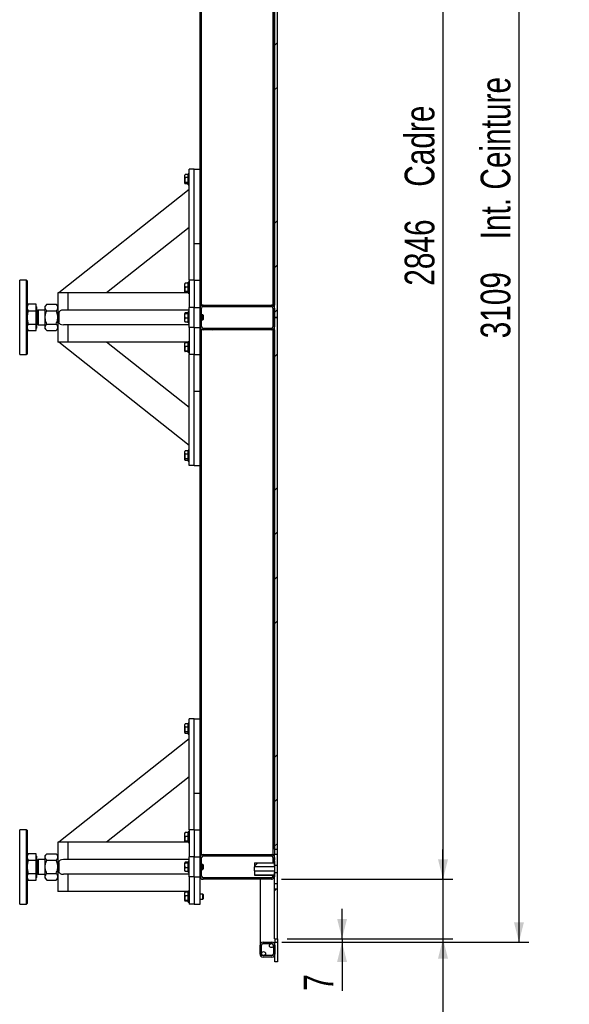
# Model space of a CAD drawing. Header units: millimetres. Extents: x 0 to 841, y 0 to 594.
# Tile 44 of 92: x 563 to 618, y 52 to 151. Entities that reach past the tile are written whole.
import ezdxf

# ---------------------------------------------------------------- set-up
doc = ezdxf.new("R2010")
doc.units = ezdxf.units.MM
doc.layers.add('COTES', color=1, linetype='Continuous')
doc.layers.add('TRAIT-FINS', color=9, linetype='Continuous')
doc.layers.add('TRAIT-FORT', color=4, linetype='Continuous', lineweight=25)
doc.styles.add('SLDTEXTSTYLE0', font='TXT', dxfattribs={"width": 0.75})
doc.dimstyles.new('SLDDIMSTYLE0', dxfattribs={"dimtxt": 3, "dimasz": 2, "dimexe": 0, "dimexo": 0.0625, "dimgap": 0.75, "dimtad": 1, "dimdec": 0, "dimlfac": 20, "dimrnd": 1e-09, "dimzin": 12, "dimdsep": 46, "dimtxsty": 'SLDTEXTSTYLE0', "dimsah": 1, "dimcen": 0.09, "dimadec": 0, "dimazin": 3, "dimtfac": 1, "dimtdec": 0, "dimtofl": 0, "dimtmove": 0, "dimatfit": 3, "dimfxl": 1, "dimfrac": 2, "dimtolj": 1, "dimtzin": 12, "dimarcsym": 0})
doc.dimstyles.new('SLDDIMSTYLE1', dxfattribs={"dimtxt": 3, "dimasz": 2, "dimexe": 0, "dimexo": 0.0625, "dimgap": 0.75, "dimtad": 1, "dimdec": 0, "dimlfac": 20, "dimrnd": 1e-09, "dimzin": 12, "dimdsep": 46, "dimtxsty": 'SLDTEXTSTYLE0', "dimsah": 1, "dimcen": 0.09, "dimadec": 0, "dimazin": 3, "dimtfac": 1, "dimtdec": 0, "dimtmove": 0, "dimatfit": 0, "dimfxl": 1, "dimfrac": 2, "dimtolj": 1, "dimtzin": 12, "dimarcsym": 0})
pattern_1 = [(45, (0, 0), (-13.4704, 13.4704), []), (45, (4.49, 2e-323), (-13.4704, 13.4704), []), (45, (8.98, 4e-323), (-13.4704, 13.4704), []), (45, (13.47, 6e-323), (-13.4704, 13.4704), [])]

# ---------------------------------------------------------------- blocks, each defined once
blk = doc.blocks.new('_D_27')
at = {"layer": 'COTES', "color": 1, "transparency": 16777216}
for p, q in [((589.27, 213.442), (614.191, 213.442)), ((613.191, 213.442), (613.191, 57.992)), ((589.27, 57.992), (614.191, 57.992))]:
    blk.add_line(p, q, dxfattribs=at)
for points in [[(613.191, 213.442), (612.691, 211.442), (613.691, 211.442)], [(613.191, 57.992), (613.691, 59.992), (612.691, 59.992)]]:
    blk.add_solid(points, dxfattribs=at)
at = {"layer": 'COTES', "color": 1, "transparency": 16777216, "char_height": 3, "attachment_point": 1, "rotation": 90, "style": 'SLDTEXTSTYLE0'}
for s, insert in [('Int. Ceinture', (609.324, 128.926)), ('3109', (609.324, 118.934))]:
    blk.add_mtext(s, dxfattribs=dict(at, insert=insert))
blk = doc.blocks.new('_D_28')
at = {"layer": 'COTES', "color": 1, "transparency": 16777216}
for p, q in [((589.22, 206.642), (606.527, 206.642)), ((605.527, 206.642), (605.527, 64.342)), ((589.22, 64.342), (606.527, 64.342))]:
    blk.add_line(p, q, dxfattribs=at)
for points in [[(605.527, 206.642), (605.027, 204.642), (606.027, 204.642)], [(605.527, 64.342), (606.027, 66.342), (605.027, 66.342)]]:
    blk.add_solid(points, dxfattribs=at)
at = {"layer": 'COTES', "color": 1, "transparency": 16777216, "char_height": 3, "attachment_point": 1, "rotation": 90, "style": 'SLDTEXTSTYLE0'}
for s, insert in [('Cadre', (601.66, 134.232)), ('2846', (601.66, 124.24))]:
    blk.add_mtext(s, dxfattribs=dict(at, insert=insert))
blk = doc.blocks.new('_D_30')
at = {"layer": 'COTES', "color": 1, "transparency": 16777216}
for p, q in [((605.527, 64.342), (605.527, 67.342)), ((589.22, 64.342), (606.527, 64.342)), ((605.527, 64.342), (605.527, 58.342)), ((589.82, 58.342), (606.527, 58.342)), ((605.527, 58.342), (605.527, 26.216))]:
    blk.add_line(p, q, dxfattribs=at)
for points in [[(605.527, 64.342), (606.027, 66.342), (605.027, 66.342)], [(605.527, 58.342), (605.027, 56.342), (606.027, 56.342)]]:
    blk.add_solid(points, dxfattribs=at)
at = {"layer": 'COTES', "color": 1, "transparency": 16777216, "char_height": 3, "attachment_point": 1, "rotation": 90, "style": 'SLDTEXTSTYLE0'}
for s, insert in [('Deport Tole', (601.66, 33.991)), ('120', (601.66, 26.216))]:
    blk.add_mtext(s, dxfattribs=dict(at, insert=insert))
blk = doc.blocks.new('_D_32')
at = {"layer": 'COTES', "color": 1, "transparency": 16777216}
for p, q in [((595.346, 58.342), (595.346, 61.342)), ((589.82, 58.342), (596.346, 58.342)), ((589.82, 57.992), (596.346, 57.992)), ((595.346, 58.342), (595.346, 57.992)), ((595.346, 57.992), (595.346, 53.078))]:
    blk.add_line(p, q, dxfattribs=at)
for points in [[(595.346, 58.342), (595.846, 60.342), (594.846, 60.342)], [(595.346, 57.992), (594.846, 55.992), (595.846, 55.992)]]:
    blk.add_solid(points, dxfattribs=at)
at = {"layer": 'COTES', "color": 1, "transparency": 16777216, "insert": (591.478, 53.078), "char_height": 3, "attachment_point": 1, "rotation": 90, "style": 'SLDTEXTSTYLE0'}
blk.add_mtext('7', dxfattribs=at)

msp = doc.modelspace()

# ---------------------------------------------------------------- hatches: boundary and pattern name
at = {"layer": 'TRAIT-FINS'}
h = msp.add_hatch(dxfattribs=at)
h.set_pattern_fill('DIN 201 ACIER ET FONTE', color=9, style=0, pattern_type=2)
h.set_pattern_definition(pattern_1)
h.paths.add_polyline_path([(581.17, 122.292), (581.17, 204.142), (581.02, 204.142), (581.02, 122.292)], flags=0)
h = msp.add_hatch(dxfattribs=at)
h.set_pattern_fill('DIN 201 ACIER ET FONTE', color=9, style=0, pattern_type=2)
h.set_pattern_definition(pattern_1)
h.paths.add_polyline_path([(588.52, 122.292), (588.52, 204.142), (588.37, 204.142), (588.37, 122.292)], flags=0)
h = msp.add_hatch(dxfattribs=at)
h.set_pattern_fill('DIN 201 ACIER ET FONTE', color=9, style=0, pattern_type=2)
h.set_pattern_definition(pattern_1)
h.paths.add_polyline_path([(588.82, 121.042), (588.82, 203.397), (588.52, 203.397), (588.52, 121.042)], flags=0)
h = msp.add_hatch(dxfattribs=at)
h.set_pattern_fill('DIN 201 ACIER ET FONTE', color=9, style=0, pattern_type=2)
h.set_pattern_definition(pattern_1)
edge = h.paths.add_edge_path(flags=0)
edge.add_arc((581.32, 121.992), 0.3, 90, 180)
edge.add_line((581.02, 121.992), (581.02, 120.092))
edge.add_arc((581.32, 120.092), 0.3, 180, 270)
edge.add_line((581.32, 119.792), (588.22, 119.792))
edge.add_arc((588.22, 120.092), 0.3, 270, 360)
edge.add_line((588.52, 120.092), (588.52, 121.992))
edge.add_arc((588.22, 121.992), 0.3, 0, 90)
edge.add_line((588.22, 122.292), (581.32, 122.292))
edge = h.paths.add_edge_path(flags=0)
edge.add_line((581.17, 120.092), (581.17, 121.992))
edge.add_arc((581.32, 121.992), 0.15, 90, 180, ccw=False)
edge.add_line((581.32, 122.142), (588.22, 122.142))
edge.add_arc((588.22, 121.992), 0.15, 0, 90, ccw=False)
edge.add_line((588.37, 121.992), (588.37, 120.092))
edge.add_arc((588.22, 120.092), 0.15, 270, 360, ccw=False)
edge.add_line((588.22, 119.942), (581.32, 119.942))
edge.add_arc((581.32, 120.092), 0.15, 180, 270, ccw=False)
h = msp.add_hatch(dxfattribs=at)
h.set_pattern_fill('DIN 201 ACIER ET FONTE', color=9, style=0, pattern_type=2)
h.set_pattern_definition(pattern_1)
h.paths.add_polyline_path([(588.52, 121.042), (588.52, 67.38), (588.82, 67.38), (588.82, 121.042)], flags=0)
h = msp.add_hatch(dxfattribs=at)
h.set_pattern_fill('DIN 201 ACIER ET FONTE', color=9, style=0, pattern_type=2)
h.set_pattern_definition(pattern_1)
h.paths.add_polyline_path([(581.02, 119.792), (581.02, 66.842), (581.17, 66.842), (581.17, 119.792)], flags=0)
h = msp.add_hatch(dxfattribs=at)
h.set_pattern_fill('DIN 201 ACIER ET FONTE', color=9, style=0, pattern_type=2)
h.set_pattern_definition(pattern_1)
h.paths.add_polyline_path([(588.37, 119.792), (588.37, 66.842), (588.52, 66.842), (588.52, 119.792)], flags=0)
h = msp.add_hatch(dxfattribs=at)
h.set_pattern_fill('DIN 201 ACIER ET FONTE', color=9, style=0, pattern_type=2)
h.set_pattern_definition(pattern_1)
edge = h.paths.add_edge_path(flags=0)
edge.add_arc((581.32, 64.642), 0.15, 180, 270, ccw=False)
edge.add_line((581.17, 64.642), (581.17, 66.542))
edge.add_arc((581.32, 66.542), 0.15, 90, 180, ccw=False)
edge.add_line((581.32, 66.692), (588.22, 66.692))
edge.add_arc((588.22, 66.542), 0.15, 0, 90, ccw=False)
edge.add_line((588.37, 66.542), (588.37, 66.255))
edge.add_line((588.37, 66.255), (588.52, 66.255))
edge.add_line((588.52, 66.255), (588.52, 66.542))
edge.add_arc((588.22, 66.542), 0.3, 0, 90)
edge.add_line((588.22, 66.842), (581.32, 66.842))
edge.add_arc((581.32, 66.542), 0.3, 90, 180)
edge.add_line((581.02, 66.542), (581.02, 64.642))
edge.add_arc((581.32, 64.642), 0.3, 180, 270)
edge.add_line((581.32, 64.342), (588.22, 64.342))
edge.add_arc((588.22, 64.642), 0.3, 270, 332.83282)
edge.add_line((588.487, 64.505), (588.37, 64.505))
edge.add_line((588.37, 64.505), (588.37, 64.642))
edge.add_arc((588.22, 64.642), 0.15, 270, 360, ccw=False)
edge.add_line((588.22, 64.492), (581.32, 64.492))
h = msp.add_hatch(dxfattribs=at)
h.set_pattern_fill('ANSI31', color=9, angle=3e-322, style=0)
h.paths.add_polyline_path([(588.82, 66.88), (588.52, 66.88), (588.52, 65.73), (588.82, 65.73)], flags=0)
h = msp.add_hatch(dxfattribs=at)
h.set_pattern_fill('ANSI31', color=9, angle=3e-322, style=0)
h.paths.add_polyline_path([(588.52, 66.005), (586.52, 66.005), (586.52, 65.579), (588.52, 65.579)], flags=0)
h = msp.add_hatch(dxfattribs=at)
h.set_pattern_fill('ANSI31', color=9, angle=3e-322, style=0)
edge = h.paths.add_edge_path(flags=0)
edge.add_spline(control_points=[(588.52, 66.155), (588.47, 66.105), (588.42, 66.055), (588.37, 66.005)], knot_values=[0.026428, 0.026428, 0.026428, 0.026428, 0.03067, 0.03067, 0.03067, 0.03067], weights=[1, 1, 1, 1], degree=3, periodic=0)
edge.add_line((588.37, 66.005), (588.52, 66.005))
edge.add_line((588.52, 66.005), (588.52, 66.155))
h = msp.add_hatch(dxfattribs=at)
h.set_pattern_fill('ANSI31', color=9, angle=3e-322, style=0)
h.paths.add_polyline_path([(586.52, 64.755), (588.52, 64.755), (588.52, 65.182), (586.52, 65.182)], flags=0)
h = msp.add_hatch(dxfattribs=at)
h.set_pattern_fill('ANSI31', color=9, angle=3e-322, style=0)
edge = h.paths.add_edge_path(flags=0)
edge.add_spline(control_points=[(588.37, 64.755), (588.42, 64.705), (588.47, 64.655), (588.52, 64.605)], knot_values=[0.06598, 0.06598, 0.06598, 0.06598, 0.070212, 0.070212, 0.070212, 0.070212], weights=[1, 1, 1, 1], degree=3, periodic=0)
edge.add_line((588.52, 64.605), (588.52, 64.755))
edge.add_line((588.52, 64.755), (588.37, 64.755))
h = msp.add_hatch(dxfattribs=at)
h.set_pattern_fill('ANSI31', color=9, angle=3e-322, style=0)
h.paths.add_polyline_path([(588.52, 63.88), (588.82, 63.88), (588.82, 65.03), (588.52, 65.03)], flags=0)
h = msp.add_hatch(dxfattribs=at)
h.set_pattern_fill('DIN 201 ACIER ET FONTE', color=9, style=0, pattern_type=2)
h.set_pattern_definition(pattern_1)
h.paths.add_polyline_path([(588.82, 63.38), (588.52, 63.38), (588.52, 58.342), (588.82, 58.342)], flags=0)
h = msp.add_hatch(dxfattribs=at)
h.set_pattern_fill('ANSI32', color=9, angle=3e-322, style=0)
edge = h.paths.add_edge_path(flags=0)
edge.add_arc((588.27, 56.792), 0.3, 270, 360)
edge.add_line((588.57, 56.792), (588.57, 57.692))
edge.add_arc((588.27, 57.692), 0.3, 0, 90)
edge.add_line((588.27, 57.992), (587.37, 57.992))
edge.add_arc((587.37, 57.692), 0.3, 90, 180)
edge.add_line((587.07, 57.692), (587.07, 56.792))
edge.add_arc((587.37, 56.792), 0.3, 180, 270)
edge.add_line((587.37, 56.492), (588.27, 56.492))
edge = h.paths.add_edge_path(flags=0)
edge.add_line((588.42, 57.692), (588.42, 56.792))
edge.add_arc((588.27, 56.792), 0.15, 270, 360, ccw=False)
edge.add_line((588.27, 56.642), (587.37, 56.642))
edge.add_arc((587.37, 56.792), 0.15, 180, 270, ccw=False)
edge.add_line((587.22, 56.792), (587.22, 57.692))
edge.add_arc((587.37, 57.692), 0.15, 90, 180, ccw=False)
edge.add_line((587.37, 57.842), (588.27, 57.842))
edge.add_arc((588.27, 57.692), 0.15, 0, 90, ccw=False)
h = msp.add_hatch(dxfattribs=at)
h.set_pattern_fill('ANSI32', color=9, angle=3e-322, style=0)
h.paths.add_polyline_path([(588.57, 57.992), (588.57, 55.992), (588.82, 55.992), (588.82, 57.992)], flags=0)

# ---------------------------------------------------------------- linework, layer by layer
at = {"layer": 'TRAIT-FORT', "color": 4, "linetype": 'Continuous', "lineweight": 25}
for p, q in [((581.02, 122.292), (581.02, 204.142)), ((581.17, 122.292), (581.17, 204.142)), ((588.37, 204.142), (588.37, 122.292)), ((588.52, 204.142), (588.52, 122.292)), ((588.52, 121.042), (588.52, 203.397)), ((588.82, 121.042), (588.82, 203.397)), ((579.497, 135.443), (579.47, 135.396)), ((579.47, 134.612), (579.47, 135.396)), ((579.52, 135.475), (579.502, 135.443)), ((579.82, 135.475), (579.52, 135.475)), ((579.82, 135.156), (579.52, 135.156)), ((579.92, 135.542), (579.82, 135.542)), ((579.82, 134.442), (579.82, 135.542)), ((579.92, 124.792), (579.92, 135.992)), ((580.42, 135.992), (579.92, 135.992)), ((580.42, 124.792), (580.42, 135.992)), ((580.42, 128.492), (580.42, 135.992)), ((580.42, 135.992), (581.02, 135.992)), ((579.47, 134.589), (579.47, 134.612)), ((579.47, 134.589), (579.497, 134.541)), ((579.82, 134.674), (579.52, 134.674)), ((579.82, 134.51), (579.52, 134.51)), ((579.82, 134.442), (579.92, 134.442)), ((579.92, 133.955), (566.752, 123.542)), ((579.92, 130.13), (571.589, 123.542)), ((580.42, 128.492), (581.02, 128.492)), ((563.52, 124.792), (562.82, 124.792)), ((562.82, 117.292), (562.82, 124.792)), ((563.57, 124.742), (563.52, 124.792)), ((563.52, 117.389), (563.52, 124.792)), ((563.57, 124.742), (563.57, 117.437)), ((579.484, 124.471), (579.47, 124.446)), ((579.47, 123.639), (579.47, 124.446)), ((579.82, 124.494), (579.52, 124.494)), ((579.92, 124.592), (579.82, 124.592)), ((579.82, 123.492), (579.82, 124.592)), ((580.42, 124.792), (579.92, 124.792)), ((579.92, 124.792), (579.92, 122.042)), ((580.42, 124.792), (580.42, 122.042)), ((580.42, 124.792), (581.02, 124.792)), ((567.67, 123.542), (566.67, 123.542)), ((566.67, 123.542), (566.67, 118.542)), ((567.67, 123.542), (567.67, 121.792)), ((579.82, 123.542), (567.67, 123.542)), ((567.67, 123.242), (567.67, 121.792)), ((579.47, 123.639), (579.484, 123.614)), ((579.82, 124.103), (579.52, 124.103)), ((579.82, 123.651), (579.52, 123.651)), ((579.82, 123.59), (579.52, 123.59)), ((579.82, 123.492), (579.92, 123.492)), ((563.673, 122.37), (563.57, 122.192)), ((564.465, 122.37), (563.673, 122.37)), ((564.465, 121.706), (564.465, 122.37)), ((565.568, 122.37), (565.39, 122.192)), ((565.568, 122.37), (566.492, 122.37)), ((566.67, 122.192), (566.492, 122.37)), ((581.02, 122.292), (581.17, 122.292)), ((581.02, 122.042), (581.02, 122.292)), ((581.17, 122.292), (581.32, 122.292)), ((581.32, 122.292), (588.22, 122.292)), ((588.22, 122.292), (588.37, 122.292)), ((588.37, 122.292), (588.52, 122.292)), ((563.673, 121.706), (564.465, 121.706)), ((564.5, 122.11), (564.465, 122.145)), ((564.465, 120.378), (564.465, 121.706)), ((564.505, 122.11), (564.5, 122.11)), ((564.5, 122.11), (564.5, 119.975)), ((564.505, 122.11), (564.505, 119.975)), ((564.585, 121.792), (564.555, 121.792)), ((564.68, 121.698), (564.585, 121.792)), ((564.585, 121.792), (564.585, 121.417)), ((564.585, 121.417), (564.585, 120.292)), ((565.39, 121.792), (564.68, 121.792)), ((564.68, 121.792), (564.68, 120.292)), ((565.39, 122.038), (565.39, 122.192)), ((565.39, 121.042), (565.39, 122.038)), ((565.568, 121.706), (566.492, 121.706)), ((566.752, 121.492), (566.752, 120.592)), ((579.92, 121.792), (567.235, 121.792)), ((579.487, 121.476), (579.47, 121.446)), ((579.47, 120.639), (579.47, 121.446)), ((579.82, 121.505), (579.52, 121.505)), ((579.82, 121.416), (579.52, 121.416)), ((579.92, 121.592), (579.82, 121.592)), ((579.82, 120.492), (579.82, 121.592)), ((580.42, 122.042), (579.92, 122.042)), ((579.92, 120.042), (579.92, 122.042)), ((580.42, 120.042), (580.42, 122.042)), ((580.42, 122.042), (581.02, 122.042)), ((581.02, 120.092), (581.02, 121.992)), ((581.17, 120.092), (581.17, 121.992)), ((581.285, 121.292), (581.17, 121.292)), ((581.32, 121.257), (581.285, 121.292)), ((581.285, 120.792), (581.285, 121.292)), ((581.32, 122.142), (588.22, 122.142)), ((581.32, 121.257), (581.32, 120.827)), ((588.37, 121.992), (588.37, 120.092)), ((588.52, 121.992), (588.52, 120.092)), ((563.673, 120.378), (564.465, 120.378)), ((564.465, 119.714), (564.465, 120.378)), ((564.555, 120.292), (564.585, 120.292)), ((564.585, 120.292), (564.68, 120.387)), ((564.68, 120.292), (565.39, 120.292)), ((565.39, 120.046), (565.39, 121.042)), ((565.568, 120.378), (566.492, 120.378)), ((579.92, 120.292), (567.235, 120.292)), ((567.67, 120.292), (567.67, 118.542)), ((567.67, 120.292), (567.67, 118.842)), ((579.47, 120.639), (579.487, 120.609)), ((579.82, 120.953), (579.52, 120.953)), ((579.82, 120.58), (579.52, 120.58)), ((579.82, 120.492), (579.92, 120.492)), ((581.17, 120.792), (581.285, 120.792)), ((581.285, 120.792), (581.32, 120.827)), ((588.82, 121.042), (588.52, 121.042)), ((588.52, 121.042), (588.82, 121.042)), ((588.52, 67.38), (588.52, 121.042)), ((588.57, 121.042), (588.57, 121.042)), ((588.82, 67.38), (588.82, 121.042)), ((588.82, 121.042), (588.82, 121.042)), ((563.57, 119.892), (563.673, 119.714)), ((563.673, 119.714), (564.465, 119.714)), ((564.465, 119.94), (564.5, 119.975)), ((564.5, 119.975), (564.505, 119.975)), ((565.39, 119.892), (565.39, 120.046)), ((565.39, 119.892), (565.568, 119.714)), ((565.568, 119.714), (566.492, 119.714)), ((566.492, 119.714), (566.67, 119.892)), ((579.92, 120.042), (579.92, 117.292)), ((580.42, 120.042), (579.92, 120.042)), ((580.42, 120.042), (580.42, 117.292)), ((580.42, 120.042), (581.02, 120.042)), ((581.02, 119.792), (581.02, 120.042)), ((581.17, 119.792), (581.02, 119.792)), ((581.02, 66.842), (581.02, 119.792)), ((581.17, 66.842), (581.17, 119.792)), ((581.32, 119.792), (581.17, 119.792)), ((588.22, 119.942), (581.32, 119.942)), ((588.22, 119.792), (581.32, 119.792)), ((588.37, 119.792), (588.22, 119.792)), ((588.52, 119.792), (588.37, 119.792)), ((588.37, 119.792), (588.37, 66.842)), ((588.52, 119.792), (588.52, 66.842)), ((567.67, 118.542), (566.67, 118.542)), ((579.92, 108.13), (566.752, 118.542)), ((579.82, 118.542), (567.67, 118.542)), ((579.92, 111.955), (571.589, 118.542)), ((579.484, 118.471), (579.47, 118.446)), ((579.47, 117.639), (579.47, 118.446)), ((579.82, 118.494), (579.52, 118.494)), ((579.92, 118.592), (579.82, 118.592)), ((579.82, 117.492), (579.82, 118.592)), ((562.82, 117.292), (563.52, 117.292)), ((563.52, 117.292), (563.52, 117.389)), ((563.52, 117.292), (563.57, 117.342)), ((563.57, 117.437), (563.57, 117.342)), ((579.47, 117.639), (579.484, 117.614)), ((579.82, 118.103), (579.52, 118.103)), ((579.82, 117.651), (579.52, 117.651)), ((579.82, 117.59), (579.52, 117.59)), ((579.82, 117.492), (579.92, 117.492)), ((580.42, 117.292), (579.92, 117.292)), ((579.92, 106.092), (579.92, 117.292)), ((580.42, 106.092), (580.42, 117.292)), ((580.42, 117.292), (581.02, 117.292)), ((580.42, 106.092), (580.42, 113.592)), ((580.42, 113.592), (581.02, 113.592)), ((579.497, 107.543), (579.47, 107.496)), ((579.47, 106.689), (579.47, 107.496)), ((579.82, 107.575), (579.52, 107.575)), ((579.92, 107.642), (579.82, 107.642)), ((579.82, 107.634), (579.82, 107.642)), ((579.82, 106.542), (579.82, 107.634)), ((579.47, 106.689), (579.497, 106.641)), ((579.82, 107.256), (579.52, 107.256)), ((579.82, 106.774), (579.52, 106.774)), ((579.82, 106.61), (579.52, 106.61)), ((579.82, 106.542), (579.92, 106.542)), ((580.42, 106.092), (579.92, 106.092)), ((580.42, 106.092), (581.02, 106.092)), ((580.42, 80.542), (579.92, 80.542)), ((579.92, 69.342), (579.92, 80.542)), ((580.42, 69.342), (580.42, 80.542)), ((580.42, 80.542), (581.02, 80.542)), ((580.42, 73.042), (580.42, 80.542)), ((579.497, 79.993), (579.47, 79.946)), ((579.47, 79.162), (579.47, 79.946)), ((579.52, 80.025), (579.502, 79.993)), ((579.82, 80.025), (579.52, 80.025)), ((579.82, 79.706), (579.52, 79.706)), ((579.92, 80.092), (579.82, 80.092)), ((579.82, 78.992), (579.82, 80.092)), ((579.92, 78.505), (566.752, 68.092)), ((579.47, 79.139), (579.47, 79.162)), ((579.47, 79.139), (579.497, 79.091)), ((579.82, 79.224), (579.52, 79.224)), ((579.82, 79.06), (579.52, 79.06)), ((579.82, 78.992), (579.92, 78.992)), ((579.92, 74.68), (571.589, 68.092)), ((580.42, 73.042), (581.02, 73.042)), ((563.52, 69.342), (562.82, 69.342)), ((562.82, 61.842), (562.82, 69.342)), ((563.57, 69.292), (563.52, 69.342)), ((563.52, 61.939), (563.52, 69.342)), ((563.57, 69.292), (563.57, 61.987)), ((579.484, 69.021), (579.47, 68.996)), ((579.47, 68.189), (579.47, 68.996)), ((579.82, 69.044), (579.52, 69.044)), ((579.82, 68.653), (579.52, 68.653)), ((579.92, 69.142), (579.82, 69.142)), ((579.82, 68.042), (579.82, 69.142)), ((580.42, 69.342), (579.92, 69.342)), ((579.92, 69.342), (579.92, 66.592)), ((580.42, 69.342), (580.42, 66.592)), ((580.42, 69.342), (581.02, 69.342)), ((566.67, 68.092), (566.67, 63.092)), ((567.67, 68.092), (566.67, 68.092)), ((567.67, 68.092), (567.67, 66.342)), ((579.82, 68.092), (567.67, 68.092)), ((567.67, 67.792), (567.67, 66.342)), ((579.47, 68.189), (579.484, 68.164)), ((579.82, 68.201), (579.52, 68.201)), ((579.82, 68.14), (579.52, 68.14)), ((579.82, 68.042), (579.92, 68.042)), ((563.673, 66.92), (563.57, 66.742)), ((564.465, 66.92), (563.673, 66.92)), ((564.465, 66.256), (564.465, 66.92)), ((564.5, 66.66), (564.465, 66.695)), ((564.505, 66.66), (564.5, 66.66)), ((564.5, 66.66), (564.5, 64.525)), ((564.505, 66.66), (564.505, 64.525)), ((565.568, 66.92), (565.39, 66.742)), ((565.39, 66.588), (565.39, 66.742)), ((565.39, 65.592), (565.39, 66.588)), ((565.568, 66.92), (566.492, 66.92)), ((566.67, 66.742), (566.492, 66.92)), ((579.92, 64.592), (579.92, 66.592)), ((580.42, 66.592), (579.92, 66.592)), ((580.42, 64.592), (580.42, 66.592)), ((580.42, 66.592), (581.02, 66.592)), ((581.02, 66.842), (581.17, 66.842)), ((581.02, 66.592), (581.02, 66.842)), ((581.17, 66.842), (581.32, 66.842)), ((581.32, 66.842), (588.22, 66.842)), ((581.32, 66.692), (588.22, 66.692)), ((588.22, 66.842), (588.37, 66.842)), ((588.37, 66.842), (588.52, 66.842)), ((588.52, 67.38), (588.82, 67.38)), ((588.52, 65.73), (588.52, 66.88)), ((588.52, 66.88), (588.82, 66.88)), ((588.82, 66.88), (588.82, 67.38)), ((588.82, 65.73), (588.82, 66.88)), ((563.673, 66.256), (564.465, 66.256)), ((564.465, 64.928), (564.465, 66.256)), ((564.585, 66.342), (564.555, 66.342)), ((564.68, 66.248), (564.585, 66.342)), ((564.585, 66.342), (564.585, 65.967)), ((564.585, 65.967), (564.585, 64.842)), ((565.39, 66.342), (564.68, 66.342)), ((564.68, 66.342), (564.68, 64.842)), ((565.39, 64.596), (565.39, 65.592)), ((565.568, 66.256), (566.492, 66.256)), ((566.752, 66.042), (566.752, 65.142)), ((579.92, 66.342), (567.235, 66.342)), ((579.487, 66.026), (579.47, 65.996)), ((579.47, 65.189), (579.47, 65.996)), ((579.82, 66.055), (579.52, 66.055)), ((579.82, 65.966), (579.52, 65.966)), ((579.92, 66.142), (579.82, 66.142)), ((579.82, 65.042), (579.82, 66.142)), ((581.02, 64.642), (581.02, 66.542)), ((581.17, 64.642), (581.17, 66.542)), ((581.285, 65.842), (581.17, 65.842)), ((581.32, 65.807), (581.285, 65.842)), ((581.285, 65.342), (581.285, 65.842)), ((581.32, 65.807), (581.32, 65.377)), ((586.52, 66.005), (586.52, 65.579)), ((586.52, 66.005), (588.52, 66.005)), ((588.37, 66.542), (588.37, 66.255)), ((588.37, 66.255), (588.37, 66.005)), ((588.52, 66.255), (588.37, 66.255)), ((588.37, 66.005), (588.52, 66.155)), ((588.52, 66.005), (588.37, 66.005)), ((588.52, 66.542), (588.52, 66.255)), ((588.52, 66.155), (588.52, 66.005)), ((588.52, 66.005), (588.52, 65.579)), ((588.82, 65.73), (588.52, 65.73)), ((588.82, 65.03), (588.82, 65.73)), ((563.673, 64.928), (564.465, 64.928)), ((564.465, 64.264), (564.465, 64.928)), ((564.555, 64.842), (564.585, 64.842)), ((564.585, 64.842), (564.68, 64.937)), ((564.68, 64.842), (565.39, 64.842)), ((565.39, 64.442), (565.39, 64.596)), ((565.568, 64.928), (566.492, 64.928)), ((579.92, 64.842), (567.235, 64.842)), ((567.67, 64.842), (567.67, 63.092)), ((567.67, 64.842), (567.67, 63.392)), ((579.47, 65.189), (579.487, 65.159)), ((579.82, 65.503), (579.52, 65.503)), ((579.82, 65.13), (579.52, 65.13)), ((579.82, 65.042), (579.92, 65.042)), ((579.92, 64.592), (579.92, 61.842)), ((580.42, 64.592), (579.92, 64.592)), ((580.42, 64.592), (580.42, 61.842)), ((580.42, 64.592), (581.02, 64.592)), ((581.02, 61.842), (581.02, 64.592)), ((581.17, 65.342), (581.285, 65.342)), ((581.285, 65.342), (581.32, 65.377)), ((588.52, 65.579), (586.52, 65.579)), ((586.52, 65.182), (586.52, 65.579)), ((586.52, 65.182), (588.52, 65.182)), ((586.52, 65.182), (586.52, 64.755)), ((586.52, 64.755), (588.37, 64.755)), ((588.52, 64.755), (586.52, 64.755)), ((588.37, 64.755), (588.52, 64.755)), ((588.52, 64.605), (588.37, 64.755)), ((588.37, 64.755), (588.37, 64.642)), ((588.37, 64.642), (588.37, 64.505)), ((588.52, 65.579), (588.52, 65.182)), ((588.52, 65.182), (588.52, 64.755)), ((588.52, 65.03), (588.82, 65.03)), ((588.52, 63.88), (588.52, 65.03)), ((588.52, 64.755), (588.52, 64.605)), ((588.82, 63.88), (588.82, 65.03)), ((563.57, 64.442), (563.673, 64.264)), ((563.673, 64.264), (564.465, 64.264)), ((564.465, 64.49), (564.5, 64.525)), ((564.5, 64.525), (564.505, 64.525)), ((565.39, 64.442), (565.568, 64.264)), ((565.568, 64.264), (566.492, 64.264)), ((566.492, 64.264), (566.67, 64.442)), ((588.22, 64.492), (581.32, 64.492)), ((588.22, 64.342), (581.32, 64.342)), ((587.07, 64.342), (587.07, 57.692)), ((588.37, 64.505), (588.487, 64.505)), ((588.82, 63.88), (588.52, 63.88)), ((588.52, 63.38), (588.52, 63.88)), ((588.82, 63.38), (588.82, 63.88)), ((567.67, 63.092), (566.67, 63.092)), ((579.82, 63.092), (567.67, 63.092)), ((579.484, 63.021), (579.47, 62.996)), ((579.47, 62.189), (579.47, 62.996)), ((579.82, 63.044), (579.52, 63.044)), ((579.82, 62.653), (579.52, 62.653)), ((579.92, 63.142), (579.82, 63.142)), ((579.82, 62.042), (579.82, 63.142)), ((581.285, 62.842), (581.02, 62.842)), ((581.32, 62.807), (581.285, 62.842)), ((581.285, 62.342), (581.285, 62.842)), ((581.32, 62.807), (581.32, 62.379)), ((588.52, 58.342), (588.52, 63.38)), ((588.52, 63.38), (588.82, 63.38)), ((588.82, 58.342), (588.82, 63.38)), ((562.82, 61.842), (563.52, 61.842)), ((563.52, 61.842), (563.52, 61.939)), ((563.52, 61.842), (563.57, 61.892)), ((563.57, 61.987), (563.57, 61.892)), ((579.47, 62.189), (579.484, 62.164)), ((579.82, 62.201), (579.52, 62.201)), ((579.82, 62.14), (579.52, 62.14)), ((579.82, 62.042), (579.92, 62.042)), ((580.42, 61.842), (579.92, 61.842)), ((580.42, 61.842), (581.02, 61.842)), ((581.02, 62.342), (581.285, 62.342)), ((581.285, 62.342), (581.32, 62.377)), ((581.32, 62.379), (581.32, 62.377)), ((587.07, 56.792), (587.07, 57.692)), ((587.22, 56.792), (587.22, 57.692)), ((587.37, 57.992), (588.27, 57.992)), ((587.37, 57.842), (588.27, 57.842)), ((588.42, 57.692), (588.42, 56.792)), ((588.52, 58.342), (588.82, 58.342)), ((588.57, 58.342), (588.57, 57.992)), ((588.57, 57.992), (588.82, 57.992)), ((588.57, 55.992), (588.57, 57.992)), ((588.57, 57.692), (588.57, 56.792)), ((588.82, 58.342), (588.82, 57.992)), ((588.82, 57.992), (588.82, 55.992)), ((588.27, 56.642), (587.37, 56.642)), ((588.27, 56.492), (587.37, 56.492)), ((588.82, 55.992), (588.57, 55.992))]:
    msp.add_line(p, q, dxfattribs=at)
for centre in [(588.22, 57.642), (587.42, 56.842)]:
    msp.add_circle(centre, 0.2, dxfattribs=at)
for centre, radius, start, end in [((581.32, 121.992), 0.3, 90, 180), ((588.22, 121.992), 0.3, 0, 90), ((564.555, 121.842), 0.05, 180, 270), ((581.32, 121.992), 0.15, 90, 180), ((588.22, 121.992), 0.15, 0, 90), ((564.555, 120.242), 0.05, 90, 180), ((581.32, 120.092), 0.3, 180, 270), ((581.32, 120.092), 0.15, 180, 270), ((588.22, 120.092), 0.3, 270, 0), ((588.22, 120.092), 0.15, 270, 0), ((581.32, 66.542), 0.3, 90, 180), ((581.32, 66.542), 0.15, 90, 180), ((588.22, 66.542), 0.3, 0, 90), ((588.22, 66.542), 0.15, 0, 90), ((564.555, 66.392), 0.05, 180, 270), ((564.555, 64.792), 0.05, 90, 180), ((581.32, 64.642), 0.3, 180, 270), ((581.32, 64.642), 0.15, 180, 270), ((588.22, 64.642), 0.15, 270, 0), ((588.22, 64.642), 0.3, 270, 332.83282), ((587.37, 57.692), 0.3, 90, 180), ((587.37, 57.692), 0.15, 90, 180), ((588.27, 57.692), 0.3, 0, 90), ((588.27, 57.692), 0.15, 0, 90), ((587.37, 56.792), 0.3, 180, 270), ((587.37, 56.792), 0.15, 180, 270), ((588.27, 56.792), 0.3, 270, 0), ((588.27, 56.792), 0.15, 270, 0)]:
    msp.add_arc(centre, radius, start, end, dxfattribs=at)
for centre, start_param, end_param in [((567.235, 121.492), 4.712389, 6.283185), ((567.235, 120.592), 0, 1.570796), ((567.235, 66.042), 4.712389, 6.283185), ((567.235, 65.142), 0, 1.570796)]:
    msp.add_ellipse(centre, major_axis=(-0.484, 0), ratio=0.620236, start_param=start_param, end_param=end_param, dxfattribs=at)
for points, knots in [([(579.52, 135.156), (579.509, 135.184), (579.487, 135.24), (579.479, 135.323), (579.491, 135.402), (579.511, 135.45), (579.52, 135.475)], [0, 0, 0, 0, 0.264605, 0.534948, 0.765343, 1, 1, 1, 1]), ([(579.52, 135.156), (579.509, 135.115), (579.487, 135.03), (579.479, 134.904), (579.491, 134.784), (579.511, 134.711), (579.52, 134.674)], [0, 0, 0, 0, 0.264605, 0.534948, 0.765343, 1, 1, 1, 1]), ([(579.52, 134.674), (579.512, 134.664), (579.496, 134.643), (579.481, 134.608), (579.482, 134.568), (579.499, 134.538), (579.513, 134.518), (579.518, 134.513), (579.52, 134.51)], [0, 0, 0, 0, 0.192003, 0.385859, 0.637822, 0.896593, 0.948284, 1, 1, 1, 1]), ([(579.52, 124.103), (579.509, 124.137), (579.487, 124.206), (579.479, 124.307), (579.491, 124.405), (579.511, 124.464), (579.52, 124.494)], [0, 0, 0, 0, 0.264605, 0.534948, 0.765343, 1, 1, 1, 1]), ([(579.52, 124.494), (579.502, 124.487), (579.484, 124.479), (579.485, 124.471), (579.485, 124.471)], [0, 0, 0, 0, 0.977492, 1, 1, 1, 1]), ([(579.52, 124.103), (579.509, 124.064), (579.487, 123.984), (579.479, 123.867), (579.491, 123.755), (579.511, 123.686), (579.52, 123.651)], [0, 0, 0, 0, 0.264605, 0.534948, 0.765343, 1, 1, 1, 1]), ([(579.52, 123.651), (579.512, 123.647), (579.496, 123.64), (579.481, 123.627), (579.482, 123.612), (579.499, 123.601), (579.513, 123.593), (579.518, 123.591), (579.52, 123.59)], [0, 0, 0, 0, 0.192003, 0.385859, 0.637822, 0.896593, 0.948284, 1, 1, 1, 1]), ([(563.673, 122.37), (563.644, 122.316), (563.586, 122.208), (563.576, 122.095), (563.57, 122.038)], [0, 0, 0, 0, 0.495458, 1, 1, 1, 1]), ([(565.39, 122.038), (565.393, 122.067), (565.398, 122.126), (565.438, 122.21), (565.494, 122.293), (565.543, 122.344), (565.568, 122.37)], [0, 0, 0, 0, 0.249578, 0.504364, 0.751047, 1, 1, 1, 1]), ([(566.67, 122.038), (566.668, 122.067), (566.663, 122.126), (566.623, 122.21), (566.566, 122.293), (566.517, 122.344), (566.492, 122.37)], [0, 0, 0, 0, 0.2495779, 0.5043641, 0.7510469, 1, 1, 1, 1]), ([(563.57, 122.038), (563.575, 121.983), (563.586, 121.87), (563.644, 121.761), (563.673, 121.706)], [0, 0, 0, 0, 0.494511, 1, 1, 1, 1]), ([(563.673, 121.706), (563.644, 121.599), (563.586, 121.381), (563.576, 121.156), (563.57, 121.042)], [0, 0, 0, 0, 0.495458, 1, 1, 1, 1]), ([(565.568, 121.706), (565.526, 121.752), (565.463, 121.821), (565.412, 121.919), (565.393, 121.984), (565.391, 122.024), (565.39, 122.038)], [0, 0, 0, 0, 0.432045, 0.654349, 0.879653, 1, 1, 1, 1]), ([(565.39, 121.042), (565.39, 121.054), (565.391, 121.147), (565.417, 121.324), (565.486, 121.533), (565.545, 121.658), (565.568, 121.706)], [0, 0, 0, 0, 0.0504, 0.402614, 0.767588, 1, 1, 1, 1]), ([(566.492, 121.706), (566.534, 121.752), (566.597, 121.821), (566.649, 121.919), (566.668, 121.984), (566.67, 122.024), (566.67, 122.038)], [0, 0, 0, 0, 0.4320454, 0.6543493, 0.8796534, 1, 1, 1, 1]), ([(566.67, 121.042), (566.67, 121.054), (566.669, 121.147), (566.644, 121.324), (566.575, 121.533), (566.515, 121.658), (566.492, 121.706)], [0, 0, 0, 0, 0.0504, 0.402614, 0.767588, 1, 1, 1, 1]), ([(579.52, 120.953), (579.505, 121.012), (579.48, 121.109), (579.482, 121.251), (579.5, 121.346), (579.516, 121.4), (579.52, 121.416)], [0, 0, 0, 0, 0.385549, 0.637642, 0.896546, 1, 1, 1, 1]), ([(579.52, 121.505), (579.509, 121.497), (579.487, 121.482), (579.479, 121.458), (579.491, 121.436), (579.511, 121.423), (579.52, 121.416)], [0, 0, 0, 0, 0.264605, 0.534948, 0.765343, 1, 1, 1, 1]), ([(563.57, 121.042), (563.575, 120.931), (563.586, 120.706), (563.644, 120.488), (563.673, 120.378)], [0, 0, 0, 0, 0.4945107, 1, 1, 1, 1]), ([(563.673, 120.378), (563.644, 120.325), (563.586, 120.216), (563.576, 120.103), (563.57, 120.046)], [0, 0, 0, 0, 0.495458, 1, 1, 1, 1]), ([(565.568, 120.378), (565.532, 120.456), (565.466, 120.599), (565.403, 120.823), (565.394, 120.969), (565.39, 121.042)], [0, 0, 0, 0, 0.370774, 0.681182, 1, 1, 1, 1]), ([(565.39, 120.046), (565.393, 120.075), (565.398, 120.134), (565.438, 120.219), (565.494, 120.301), (565.543, 120.352), (565.568, 120.378)], [0, 0, 0, 0, 0.249578, 0.504364, 0.751047, 1, 1, 1, 1]), ([(566.492, 120.378), (566.528, 120.456), (566.594, 120.599), (566.658, 120.823), (566.666, 120.969), (566.67, 121.042)], [0, 0, 0, 0, 0.370774, 0.681182, 1, 1, 1, 1]), ([(566.67, 120.046), (566.668, 120.075), (566.663, 120.134), (566.623, 120.219), (566.566, 120.301), (566.517, 120.352), (566.492, 120.378)], [0, 0, 0, 0, 0.249578, 0.504364, 0.751047, 1, 1, 1, 1]), ([(579.52, 120.58), (579.509, 120.612), (579.487, 120.678), (579.479, 120.775), (579.491, 120.868), (579.511, 120.925), (579.52, 120.953)], [0, 0, 0, 0, 0.264605, 0.534948, 0.765343, 1, 1, 1, 1]), ([(579.52, 120.58), (579.508, 120.588), (579.492, 120.598), (579.49, 120.608), (579.489, 120.61)], [0, 0, 0, 0, 0.774717, 1, 1, 1, 1]), ([(563.57, 120.046), (563.575, 119.991), (563.586, 119.878), (563.644, 119.77), (563.673, 119.714)], [0, 0, 0, 0, 0.494511, 1, 1, 1, 1]), ([(565.568, 119.714), (565.526, 119.76), (565.463, 119.829), (565.412, 119.927), (565.393, 119.993), (565.391, 120.033), (565.39, 120.046)], [0, 0, 0, 0, 0.432045, 0.654349, 0.879653, 1, 1, 1, 1]), ([(566.492, 119.714), (566.534, 119.76), (566.597, 119.829), (566.649, 119.927), (566.668, 119.993), (566.67, 120.033), (566.67, 120.046)], [0, 0, 0, 0, 0.432045, 0.654349, 0.879653, 1, 1, 1, 1]), ([(579.52, 118.103), (579.509, 118.137), (579.487, 118.206), (579.479, 118.307), (579.491, 118.405), (579.511, 118.464), (579.52, 118.494)], [0, 0, 0, 0, 0.264605, 0.534948, 0.765343, 1, 1, 1, 1]), ([(579.52, 118.494), (579.502, 118.487), (579.484, 118.479), (579.485, 118.471), (579.485, 118.471)], [0, 0, 0, 0, 0.977492, 1, 1, 1, 1]), ([(579.52, 118.103), (579.509, 118.064), (579.487, 117.984), (579.479, 117.867), (579.491, 117.755), (579.511, 117.686), (579.52, 117.651)], [0, 0, 0, 0, 0.264605, 0.534948, 0.765343, 1, 1, 1, 1]), ([(579.52, 117.651), (579.512, 117.647), (579.496, 117.64), (579.481, 117.627), (579.482, 117.612), (579.499, 117.601), (579.513, 117.593), (579.518, 117.591), (579.52, 117.59)], [0, 0, 0, 0, 0.192003, 0.385859, 0.637822, 0.896593, 0.948284, 1, 1, 1, 1]), ([(579.52, 107.256), (579.509, 107.284), (579.487, 107.34), (579.479, 107.423), (579.491, 107.502), (579.511, 107.55), (579.52, 107.575)], [0, 0, 0, 0, 0.264605, 0.534948, 0.765343, 1, 1, 1, 1]), ([(579.499, 107.543), (579.502, 107.548), (579.505, 107.556), (579.513, 107.567), (579.518, 107.572), (579.52, 107.575)], [0, 0, 0, 0, 0.479187, 0.739528, 1, 1, 1, 1]), ([(579.52, 106.61), (579.505, 106.631), (579.48, 106.665), (579.482, 106.715), (579.5, 106.749), (579.516, 106.768), (579.52, 106.774)], [0, 0, 0, 0, 0.385549, 0.637642, 0.896546, 1, 1, 1, 1]), ([(579.52, 107.256), (579.509, 107.215), (579.487, 107.13), (579.479, 107.004), (579.491, 106.884), (579.511, 106.811), (579.52, 106.774)], [0, 0, 0, 0, 0.264605, 0.534948, 0.765343, 1, 1, 1, 1]), ([(579.52, 79.706), (579.509, 79.734), (579.487, 79.79), (579.479, 79.873), (579.491, 79.952), (579.511, 80), (579.52, 80.025)], [0, 0, 0, 0, 0.264605, 0.534948, 0.765343, 1, 1, 1, 1]), ([(579.52, 79.706), (579.509, 79.665), (579.487, 79.58), (579.479, 79.454), (579.491, 79.334), (579.511, 79.261), (579.52, 79.224)], [0, 0, 0, 0, 0.264605, 0.534948, 0.765343, 1, 1, 1, 1]), ([(579.52, 79.224), (579.512, 79.214), (579.496, 79.193), (579.481, 79.158), (579.482, 79.118), (579.499, 79.088), (579.513, 79.068), (579.518, 79.063), (579.52, 79.06)], [0, 0, 0, 0, 0.192003, 0.385859, 0.637822, 0.896593, 0.948284, 1, 1, 1, 1]), ([(579.52, 68.653), (579.509, 68.687), (579.487, 68.756), (579.479, 68.857), (579.491, 68.955), (579.511, 69.014), (579.52, 69.044)], [0, 0, 0, 0, 0.264605, 0.534948, 0.765343, 1, 1, 1, 1]), ([(579.52, 68.653), (579.509, 68.614), (579.487, 68.534), (579.479, 68.417), (579.491, 68.305), (579.511, 68.236), (579.52, 68.201)], [0, 0, 0, 0, 0.264605, 0.534948, 0.765343, 1, 1, 1, 1]), ([(579.52, 69.044), (579.502, 69.037), (579.484, 69.029), (579.485, 69.021), (579.485, 69.021)], [0, 0, 0, 0, 0.977492, 1, 1, 1, 1]), ([(579.52, 68.201), (579.512, 68.197), (579.496, 68.19), (579.481, 68.177), (579.482, 68.162), (579.499, 68.151), (579.513, 68.143), (579.518, 68.141), (579.52, 68.14)], [0, 0, 0, 0, 0.192003, 0.385859, 0.637822, 0.896593, 0.948284, 1, 1, 1, 1]), ([(563.673, 66.92), (563.644, 66.866), (563.586, 66.758), (563.576, 66.645), (563.57, 66.588)], [0, 0, 0, 0, 0.495458, 1, 1, 1, 1]), ([(563.57, 66.588), (563.575, 66.533), (563.586, 66.42), (563.644, 66.311), (563.673, 66.256)], [0, 0, 0, 0, 0.494511, 1, 1, 1, 1]), ([(565.39, 66.588), (565.393, 66.617), (565.398, 66.676), (565.438, 66.76), (565.494, 66.843), (565.543, 66.894), (565.568, 66.92)], [0, 0, 0, 0, 0.249578, 0.504364, 0.751047, 1, 1, 1, 1]), ([(565.568, 66.256), (565.526, 66.302), (565.463, 66.371), (565.412, 66.469), (565.393, 66.534), (565.391, 66.574), (565.39, 66.588)], [0, 0, 0, 0, 0.4320454, 0.6543493, 0.8796534, 1, 1, 1, 1]), ([(566.67, 66.588), (566.668, 66.617), (566.663, 66.676), (566.623, 66.76), (566.566, 66.843), (566.517, 66.894), (566.492, 66.92)], [0, 0, 0, 0, 0.2495779, 0.5043641, 0.7510469, 1, 1, 1, 1]), ([(566.492, 66.256), (566.534, 66.302), (566.597, 66.371), (566.649, 66.469), (566.668, 66.534), (566.67, 66.574), (566.67, 66.588)], [0, 0, 0, 0, 0.432045, 0.654349, 0.879653, 1, 1, 1, 1]), ([(563.673, 66.256), (563.644, 66.149), (563.586, 65.931), (563.576, 65.706), (563.57, 65.592)], [0, 0, 0, 0, 0.495458, 1, 1, 1, 1]), ([(563.57, 65.592), (563.575, 65.481), (563.586, 65.256), (563.644, 65.038), (563.673, 64.928)], [0, 0, 0, 0, 0.494511, 1, 1, 1, 1]), ([(565.39, 65.592), (565.39, 65.604), (565.391, 65.697), (565.417, 65.874), (565.486, 66.083), (565.545, 66.208), (565.568, 66.256)], [0, 0, 0, 0, 0.0504, 0.402614, 0.767588, 1, 1, 1, 1]), ([(565.568, 64.928), (565.532, 65.006), (565.466, 65.149), (565.403, 65.373), (565.394, 65.519), (565.39, 65.592)], [0, 0, 0, 0, 0.370774, 0.681182, 1, 1, 1, 1]), ([(566.67, 65.592), (566.67, 65.604), (566.669, 65.697), (566.644, 65.874), (566.575, 66.083), (566.515, 66.208), (566.492, 66.256)], [0, 0, 0, 0, 0.0503996, 0.4026135, 0.7675885, 1, 1, 1, 1]), ([(566.492, 64.928), (566.528, 65.006), (566.594, 65.149), (566.658, 65.373), (566.666, 65.519), (566.67, 65.592)], [0, 0, 0, 0, 0.370774, 0.681182, 1, 1, 1, 1]), ([(579.52, 65.503), (579.505, 65.562), (579.48, 65.659), (579.482, 65.801), (579.5, 65.896), (579.516, 65.95), (579.52, 65.966)], [0, 0, 0, 0, 0.385549, 0.637642, 0.896546, 1, 1, 1, 1]), ([(579.52, 66.055), (579.509, 66.047), (579.487, 66.032), (579.479, 66.008), (579.491, 65.986), (579.511, 65.973), (579.52, 65.966)], [0, 0, 0, 0, 0.264605, 0.534948, 0.765343, 1, 1, 1, 1]), ([(563.673, 64.928), (563.644, 64.875), (563.586, 64.766), (563.576, 64.653), (563.57, 64.596)], [0, 0, 0, 0, 0.495458, 1, 1, 1, 1]), ([(563.57, 64.596), (563.575, 64.541), (563.586, 64.428), (563.644, 64.32), (563.673, 64.264)], [0, 0, 0, 0, 0.494511, 1, 1, 1, 1]), ([(565.39, 64.596), (565.393, 64.625), (565.398, 64.684), (565.438, 64.769), (565.494, 64.851), (565.543, 64.902), (565.568, 64.928)], [0, 0, 0, 0, 0.249578, 0.504364, 0.751047, 1, 1, 1, 1]), ([(565.568, 64.264), (565.526, 64.31), (565.463, 64.379), (565.412, 64.477), (565.393, 64.543), (565.391, 64.583), (565.39, 64.596)], [0, 0, 0, 0, 0.432045, 0.654349, 0.879653, 1, 1, 1, 1]), ([(566.67, 64.596), (566.668, 64.625), (566.663, 64.684), (566.623, 64.769), (566.566, 64.851), (566.517, 64.902), (566.492, 64.928)], [0, 0, 0, 0, 0.249578, 0.504364, 0.751047, 1, 1, 1, 1]), ([(566.492, 64.264), (566.534, 64.31), (566.597, 64.379), (566.649, 64.477), (566.668, 64.543), (566.67, 64.583), (566.67, 64.596)], [0, 0, 0, 0, 0.432045, 0.654349, 0.879653, 1, 1, 1, 1]), ([(579.52, 65.13), (579.509, 65.162), (579.487, 65.228), (579.479, 65.325), (579.491, 65.418), (579.511, 65.475), (579.52, 65.503)], [0, 0, 0, 0, 0.264605, 0.534948, 0.765343, 1, 1, 1, 1]), ([(579.52, 65.13), (579.508, 65.138), (579.492, 65.148), (579.49, 65.158), (579.489, 65.16)], [0, 0, 0, 0, 0.774717, 1, 1, 1, 1]), ([(588.517, 64.609), (588.516, 64.599), (588.513, 64.568), (588.501, 64.537), (588.49, 64.51), (588.488, 64.507), (588.487, 64.505)], [0, 0, 0, 0, 0.134685, 0.44365, 0.718994, 1, 1, 1, 1]), ([(579.52, 62.653), (579.509, 62.687), (579.487, 62.756), (579.479, 62.857), (579.491, 62.955), (579.511, 63.014), (579.52, 63.044)], [0, 0, 0, 0, 0.264605, 0.534948, 0.765343, 1, 1, 1, 1]), ([(579.52, 62.653), (579.509, 62.614), (579.487, 62.534), (579.479, 62.417), (579.491, 62.305), (579.511, 62.236), (579.52, 62.201)], [0, 0, 0, 0, 0.264605, 0.534948, 0.765343, 1, 1, 1, 1]), ([(579.52, 63.044), (579.502, 63.037), (579.484, 63.029), (579.485, 63.021), (579.485, 63.021)], [0, 0, 0, 0, 0.977492, 1, 1, 1, 1]), ([(579.52, 62.201), (579.512, 62.197), (579.496, 62.19), (579.481, 62.177), (579.482, 62.162), (579.499, 62.151), (579.513, 62.143), (579.518, 62.141), (579.52, 62.14)], [0, 0, 0, 0, 0.192003, 0.385859, 0.637822, 0.896593, 0.948284, 1, 1, 1, 1])]:
    msp.add_open_spline(points, degree=3, knots=knots, dxfattribs=at)

# ---------------------------------------------------------------- dimensions: what is measured, and where the dimension line sits
at = {"layer": 'COTES', "color": 1}
for base, p1, p2, text, dimstyle, picture, middle in [((613.191, 57.992), (588.27, 213.442), (588.27, 57.992), '<> Int. Ceinture', 'SLDDIMSTYLE0', '_D_27', (613.191, 135.717)), ((605.527, 64.342), (588.22, 206.642), (588.22, 64.342), '<> Cadre', 'SLDDIMSTYLE0', '_D_28', (605.527, 135.492)), ((605.527, 58.342), (588.22, 64.342), (588.82, 58.342), '<> Deport Tole', 'SLDDIMSTYLE1', '_D_30', (605.527, 41.253))]:
    dim = msp.add_linear_dim(base=base, p1=p1, p2=p2, angle=90, text=text, dimstyle=dimstyle, dxfattribs=at)
    dim.commit()
    dim.dimension.update_dxf_attribs({"geometry": picture, "text_midpoint": middle, "dimtype": 160})
dim = msp.add_linear_dim(base=(595.346, 57.992), p1=(588.82, 58.342), p2=(588.82, 57.992), angle=90, dimstyle='SLDDIMSTYLE1', dxfattribs=at)
dim.commit()
dim.dimension.update_dxf_attribs({"geometry": '_D_32', "text_midpoint": (595.346, 54.186), "dimtype": 160})

doc.saveas('drawing.dxf')
